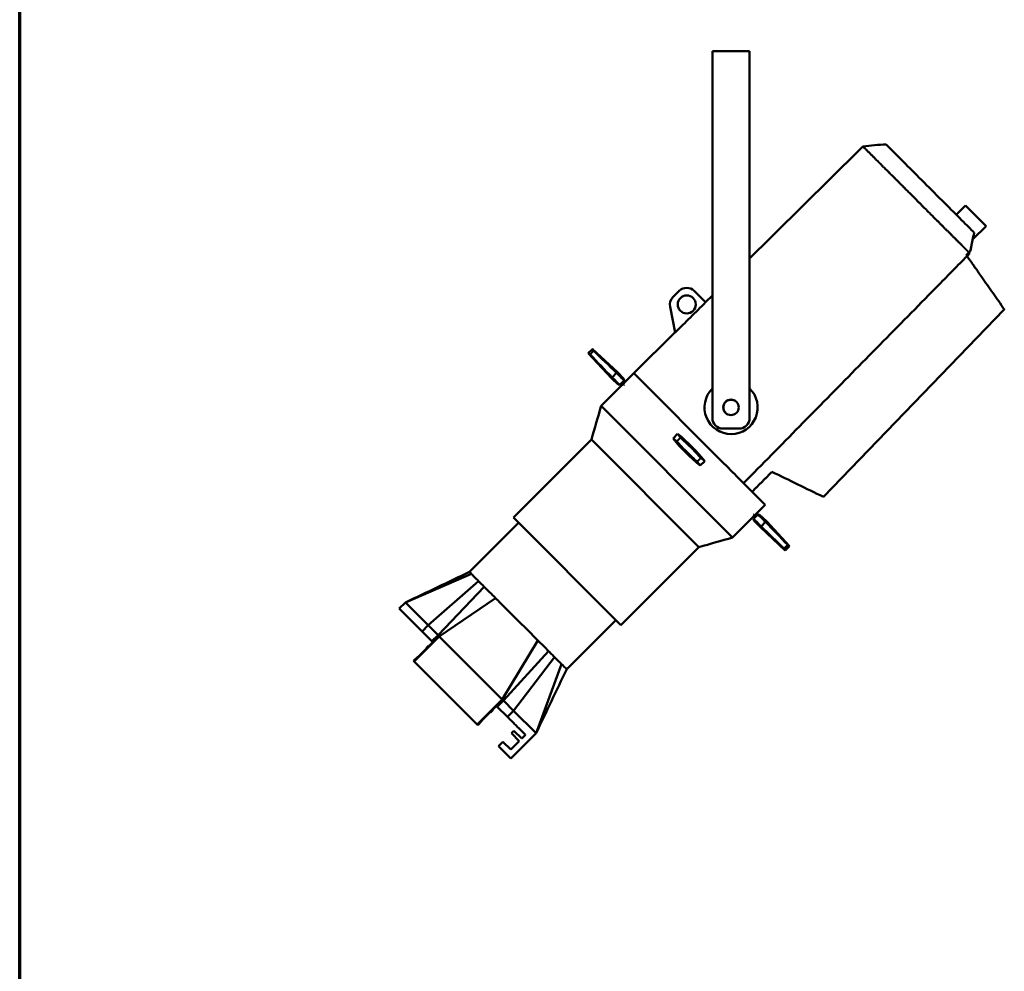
# Model space of a CAD drawing. Header units: millimetres. Extents: x 20 to 2980, y 20 to 2980.
# Tile 4 of 13: x 20 to 946, y 915 to 1810. Entities that reach past the tile are written whole.
import ezdxf

# ---------------------------------------------------------------- set-up
doc = ezdxf.new("R2010")
doc.units = ezdxf.units.MM
doc.layers.add('Border (ISO)', color=7, linetype='Continuous', lineweight=70)
doc.layers.add('Visible (ISO)', color=7, linetype='Continuous', lineweight=50)

# ---------------------------------------------------------------- blocks, each defined once
blk = doc.blocks.new('Borders Chauvet')
at = {"layer": 'Border (ISO)'}
blk.add_line((20, 20), (20, 2980), dxfattribs=at)

msp = doc.modelspace()

# ---------------------------------------------------------------- linework, layer by layer
at = {"layer": 'Visible (ISO)'}
for p, q in [((706.71, 1780.34), (671.71, 1780.34)), ((671.71, 1780.34), (671.71, 1750.34)), ((706.71, 1780.34), (706.71, 1750.34)), ((671.71, 1435.34), (671.71, 1750.34)), ((706.71, 1435.34), (706.71, 1750.34)), ((901.18, 1626.54), (909.82, 1635.18)), ((909.82, 1635.18), (929.18, 1615.81)), ((916.75, 1603.38), (929.18, 1615.81)), ((913.9, 1590.22), (911.29, 1587.61)), ((914.35, 1592.24), (913.11, 1591.01)), ((913.11, 1591.01), (913.9, 1590.22)), ((914.35, 1592.24), (914.35, 1592.24)), ((640.52, 1554.85), (634.63, 1548.96)), ((665.37, 1544.15), (654.67, 1554.85)), ((665.27, 1544.25), (671.71, 1550.63)), ((631.89, 1539.94), (636.68, 1515.75)), ((946.38, 1537.51), (776.14, 1361.14)), ((597.75, 1477.42), (636.64, 1515.92)), ((559.02, 1500.2), (554.87, 1496.2)), ((554.87, 1496.2), (576.7, 1472.79)), ((559.02, 1500.2), (582.36, 1478.44)), ((576.7, 1472.79), (577.4, 1473.49)), ((581.65, 1477.73), (577.4, 1473.49)), ((581.65, 1477.73), (582.36, 1478.44)), ((588.26, 1472.12), (582.36, 1478.44)), ((597.74, 1477.43), (587.98, 1467.66)), ((683.43, 1391.74), (597.74, 1477.43)), ((587.41, 1467.1), (567.01, 1446.7)), ((583.12, 1466.8), (576.7, 1472.79)), ((586.29, 1468.22), (588.21, 1466.3)), ((586.84, 1468.8), (588.78, 1466.86)), ((588.78, 1466.86), (588.21, 1466.3)), ((567.01, 1446.7), (690.76, 1322.95)), ((634.72, 1416.19), (639.04, 1420.36)), ((681.71, 1425.34), (696.71, 1425.34)), ((557.94, 1414.99), (484.61, 1341.66)), ((557.94, 1414.99), (659.06, 1313.88)), ((664.49, 1394.89), (660.17, 1390.73)), ((683.6, 1391.57), (691.58, 1383.59)), ((695.37, 1379.8), (691.76, 1383.41)), ((695.38, 1379.79), (697.96, 1377.21)), ((697.96, 1377.21), (697.97, 1377.2)), ((701.12, 1374.05), (697.97, 1377.2)), ((701.12, 1374.05), (709.12, 1366.05)), ((721.49, 1353.68), (709.12, 1366.05)), ((721.49, 1353.68), (711.72, 1343.92)), ((711.16, 1343.35), (690.76, 1322.95)), ((710.36, 1344.15), (710.93, 1344.71)), ((710.36, 1344.15), (712.28, 1342.23)), ((710.93, 1344.71), (712.86, 1342.78)), ((716.18, 1344.2), (722.51, 1338.3)), ((443.07, 1290.58), (489.38, 1336.89)), ((585.72, 1240.55), (484.61, 1341.66)), ((710.86, 1339.06), (716.85, 1332.64)), ((717.56, 1333.35), (721.8, 1337.59)), ((722.51, 1338.3), (721.8, 1337.59)), ((744.27, 1314.96), (722.51, 1338.3)), ((717.56, 1333.35), (716.85, 1332.64)), ((740.26, 1310.81), (716.85, 1332.64)), ((659.06, 1313.88), (585.72, 1240.55)), ((744.27, 1314.96), (740.26, 1310.81)), ((382.87, 1261.84), (444.95, 1288.7)), ((404.35, 1240.36), (451.71, 1281.93)), ((413.65, 1231.06), (457.07, 1276.58)), ((377.13, 1256.11), (382.87, 1261.84)), ((382.87, 1261.84), (404.35, 1240.36)), ((414.76, 1229.95), (467.78, 1265.87)), ((377.13, 1256.11), (398.62, 1234.62)), ((534.63, 1199), (580.95, 1245.32)), ((398.62, 1234.62), (404.35, 1240.36)), ((407.91, 1225.32), (398.62, 1234.62)), ((413.65, 1231.06), (404.35, 1240.36)), ((391.06, 1206.24), (414.76, 1229.95)), ((408.77, 1224.47), (405.23, 1220.94)), ((407.91, 1225.32), (413.65, 1231.06)), ((407.91, 1225.32), (408.77, 1224.47)), ((413.73, 1230.98), (414.76, 1229.95)), ((414.76, 1229.95), (474.01, 1170.7)), ((474.01, 1170.7), (507.44, 1226.21)), ((402.76, 1218.46), (394.95, 1210.65)), ((404.7, 1221.11), (402.58, 1218.99)), ((402.58, 1218.99), (402.76, 1218.46)), ((405.23, 1220.94), (404.7, 1221.11)), ((475.12, 1169.59), (517.6, 1216.05)), ((394.44, 1210.85), (390.45, 1206.86)), ((391.06, 1206.24), (390.45, 1206.86)), ((450.31, 1147), (391.06, 1206.24)), ((394.44, 1210.85), (394.45, 1210.86)), ((394.95, 1210.65), (394.44, 1210.85)), ((394.45, 1210.86), (394.98, 1210.68)), ((394.47, 1210.84), (394.45, 1210.86)), ((484.71, 1159.99), (523.13, 1210.52)), ((505.9, 1138.8), (529.79, 1203.85)), ((450.31, 1147), (474.01, 1170.7)), ((469.38, 1163.85), (475.12, 1169.59)), ((474.01, 1170.7), (475.12, 1169.59)), ((484.71, 1159.99), (475.12, 1169.59)), ((454.72, 1150.89), (462.52, 1158.69)), ((462.52, 1158.69), (454.74, 1150.92)), ((462.52, 1158.69), (463.05, 1158.52)), ((463.05, 1158.52), (462.52, 1158.69)), ((462.52, 1158.69), (462.52, 1158.69)), ((463.05, 1158.52), (465.17, 1160.64)), ((465.17, 1160.64), (463.05, 1158.52)), ((463.05, 1158.52), (463.05, 1158.52)), ((465, 1161.17), (468.53, 1164.7)), ((468.53, 1164.7), (465, 1161.17)), ((465.17, 1160.64), (465, 1161.17)), ((465.17, 1160.64), (465.17, 1160.64)), ((465.17, 1160.64), (465.17, 1160.64)), ((469.38, 1163.85), (478.98, 1154.26)), ((478.98, 1154.26), (484.71, 1159.99)), ((484.71, 1159.99), (505.9, 1138.8)), ((454.92, 1150.39), (450.92, 1146.38)), ((450.92, 1146.38), (454.91, 1150.38)), ((454.91, 1150.38), (454.72, 1150.89)), ((454.74, 1150.92), (454.92, 1150.39)), ((454.74, 1150.92), (454.74, 1150.92)), ((454.92, 1150.39), (454.9, 1150.41)), ((450.31, 1147), (450.92, 1146.38)), ((450.92, 1146.38), (450.92, 1146.38)), ((484.77, 1141.01), (482.68, 1138.92)), ((492.39, 1133.78), (484.77, 1141.01)), ((474.52, 1130.75), (470.53, 1126.77)), ((482.14, 1123.52), (474.52, 1130.75)), ((489.91, 1131.3), (482.14, 1123.52)), ((482.2, 1115.1), (505.9, 1138.8)), ((482.68, 1138.92), (489.91, 1131.3)), ((495.92, 1137.31), (492.39, 1133.78)), ((470.53, 1126.77), (482.2, 1115.1))]:
    msp.add_line(p, q, dxfattribs=at)
for centre, radius in [((647.59, 1542.13), 8.5), ((689.21, 1445.34), 7.25)]:
    msp.add_circle(centre, radius, dxfattribs=at)
for centre, radius, start, end in [((647.59, 1547.78), 10, 45, 135), ((641.7, 1541.89), 10, 135, 191.19892), ((689.31, 1445.25), 25, 134.77222, 45.91619), ((689.31, 1445.25), 7.25, 50.65749, 229.5527), ((681.71, 1435.34), 10, 180, 270), ((696.71, 1435.34), 10, 270, 0), ((537.53, 1293.47), 162.5, 38.62159, 51.34068), ((761.68, 1517.62), 162.5, 218.62159, 231.34068)]:
    msp.add_arc(centre, radius, start, end, dxfattribs=at)
for centre, major_axis, ratio, start_param, end_param in [((776.08, 1502.25), (783.81, -788.06), 0.145831, 4.577228, 4.604474), ((579.81, 1250.21), (790.28, -794.57), 0.145831, 1.714081, 1.741129), ((663.67, 1614.9), (-581.58, 577.28), 0.196862, 1.61767, 1.629941), ((871.41, 1408.64), (-608.19, 603.71), 0.196862, 1.26944, 1.269441), ((418.94, 1411.33), (-585.18, 580.86), 0.196862, 4.616853, 4.628978), ((203.57, 1628.44), (825.47, -829.95), 0.145831, 1.246069, 1.24607), ((558.31, 1271.93), (-119, 123.31), 0.984634, 5.013015, 5.013017), ((510.57, 1321.39), (-115.77, 119.93), 0.972515, 4.576916, 4.604079), ((790.07, 1488.21), (-121.93, 126.31), 0.972515, 1.245674, 1.245676), ((734.5, 1545.77), (-116.73, 120.92), 0.972515, 1.713686, 1.740817), ((788.64, 1489.69), (115.77, -119.93), 0.972515, 4.576834, 4.604079), ((740.9, 1539.15), (119, -123.31), 0.984634, 5.013015, 5.013017), ((564.71, 1265.31), (116.73, -120.92), 0.972515, 1.713686, 1.740735), ((509.14, 1322.87), (121.93, -126.31), 0.972515, 1.245674, 1.245676), ((635.53, 1196.18), (581.58, -577.28), 0.196862, 1.61767, 1.629821), ((880.27, 1399.76), (585.18, -580.86), 0.196862, 4.616734, 4.628978), ((427.79, 1402.45), (608.19, -603.71), 0.196862, 1.26944, 1.269441), ((523.13, 1308.83), (-783.81, 788.06), 0.145831, 4.57731, 4.604474), ((1095.63, 1182.64), (-825.47, 829.95), 0.145831, 1.246069, 1.24607), ((719.4, 1560.88), (-790.28, 794.57), 0.145831, 1.714081, 1.741212)]:
    msp.add_ellipse(centre, major_axis=major_axis, ratio=ratio, start_param=start_param, end_param=end_param, dxfattribs=at)
for points, degree in [([(706.71, 1585.27), (742.25, 1620.45), (777.8, 1655.63), (813.34, 1690.81)], 3), ([(813.34, 1690.81), (820.65, 1691.33), (827.93, 1692.52), (835.26, 1692.46)], 3), ([(556.58, 1495.18), (558.32, 1496.83), (560.04, 1498.47)], 2), ([(583.12, 1466.8), (583.12, 1466.8), (583.61, 1466.7), (584.6, 1466.49)], 3), ([(584.62, 1466.49), (584.62, 1466.49), (584.61, 1466.49), (584.6, 1466.49)], 3), ([(586.29, 1468.22), (585.45, 1467.35), (584.62, 1466.49)], 2), ([(588.26, 1472.12), (588.26, 1472.12), (588.37, 1471.61), (588.59, 1470.59)], 3), ([(557.95, 1414.99), (560.97, 1425.56), (564, 1436.13), (567.02, 1446.69)], 3), ([(657.42, 1394.34), (659.15, 1396), (660.87, 1397.65)], 2), ([(714.67, 1344.52), (712.61, 1342.54), (710.55, 1340.56)], 2), ([(714.67, 1344.52), (714.67, 1344.53), (714.66, 1344.53), (714.65, 1344.53)], 3), ([(714.67, 1344.52), (715.68, 1344.3), (716.18, 1344.2), (716.18, 1344.2)], 3), ([(710.55, 1340.56), (710.76, 1339.56), (710.86, 1339.06), (710.86, 1339.06)], 3), ([(690.76, 1322.95), (680.19, 1319.93), (669.62, 1316.9), (659.06, 1313.88)], 3), ([(382.87, 1261.84), (402.93, 1271.42), (423, 1281), (443.07, 1290.58)], 3), ([(534.63, 1199), (525.06, 1178.94), (515.48, 1158.87), (505.9, 1138.8)], 3)]:
    msp.add_open_spline(points, degree=degree, dxfattribs=at)
for points, knots in [([(813.34, 1690.81), (813.34, 1690.81), (813.35, 1690.8), (813.35, 1690.79), (813.37, 1690.78), (813.39, 1690.76), (813.42, 1690.73), (813.43, 1690.72), (813.43, 1690.71), (813.44, 1690.71), (813.48, 1690.67), (813.53, 1690.62), (813.58, 1690.57), (813.64, 1690.51), (813.71, 1690.44), (813.79, 1690.36), (813.8, 1690.35), (813.82, 1690.33), (813.83, 1690.32), (813.96, 1690.19), (814.11, 1690.04), (814.29, 1689.86), (814.46, 1689.69), (814.66, 1689.49), (814.89, 1689.27), (815.02, 1689.13), (815.16, 1688.99), (815.31, 1688.85), (815.31, 1688.84), (815.32, 1688.84), (815.32, 1688.84), (815.58, 1688.57), (815.87, 1688.29), (816.18, 1687.98), (816.66, 1687.51), (817.19, 1686.98), (817.77, 1686.4), (817.8, 1686.37), (817.83, 1686.34), (817.87, 1686.3), (817.88, 1686.3), (817.88, 1686.29), (817.89, 1686.28), (818.04, 1686.13), (818.2, 1685.97), (818.36, 1685.81), (818.74, 1685.44), (819.13, 1685.04), (819.55, 1684.63), (819.96, 1684.21), (820.4, 1683.77), (820.85, 1683.32), (821.11, 1683.06), (821.37, 1682.8), (821.64, 1682.52), (821.65, 1682.51), (821.66, 1682.5), (821.68, 1682.49), (821.83, 1682.33), (821.99, 1682.18), (822.15, 1682.02), (822.77, 1681.39), (823.43, 1680.73), (824.11, 1680.05), (824.4, 1679.76), (824.69, 1679.47), (824.98, 1679.17), (825.15, 1679.01), (825.32, 1678.84), (825.49, 1678.67), (825.51, 1678.64), (825.54, 1678.62), (825.56, 1678.6), (825.58, 1678.58), (825.6, 1678.56), (825.61, 1678.54), (826.04, 1678.12), (826.48, 1677.68), (826.93, 1677.23), (826.94, 1677.21), (826.96, 1677.19), (826.98, 1677.17), (827.25, 1676.91), (827.51, 1676.64), (827.78, 1676.38), (827.91, 1676.24), (828.05, 1676.1), (828.19, 1675.97), (828.33, 1675.83), (828.47, 1675.69), (828.61, 1675.55), (828.63, 1675.52), (828.65, 1675.5), (828.67, 1675.48), (829.23, 1674.93), (829.8, 1674.36), (830.38, 1673.78), (830.48, 1673.67), (830.59, 1673.57), (830.69, 1673.46), (831.08, 1673.08), (831.47, 1672.69), (831.86, 1672.29), (832.17, 1671.98), (832.49, 1671.66), (832.81, 1671.34), (833.31, 1670.84), (833.81, 1670.34), (834.33, 1669.82), (834.36, 1669.79), (834.39, 1669.76), (834.42, 1669.73), (834.62, 1669.53), (834.82, 1669.33), (835.02, 1669.13), (835.56, 1668.59), (836.1, 1668.05), (836.65, 1667.5), (836.87, 1667.27), (837.1, 1667.05), (837.33, 1666.82), (837.6, 1666.55), (837.88, 1666.27), (838.16, 1665.99), (838.2, 1665.95), (838.24, 1665.91), (838.28, 1665.86), (838.6, 1665.55), (838.92, 1665.23), (839.23, 1664.91), (839.27, 1664.88), (839.3, 1664.85), (839.33, 1664.81), (839.46, 1664.68), (839.59, 1664.56), (839.72, 1664.43), (840.2, 1663.95), (840.68, 1663.46), (841.17, 1662.97), (841.51, 1662.64), (841.85, 1662.3), (842.19, 1661.95), (842.21, 1661.94), (842.23, 1661.92), (842.25, 1661.9), (842.93, 1661.22), (843.63, 1660.52), (844.33, 1659.82), (844.37, 1659.78), (844.41, 1659.73), (844.46, 1659.69), (844.55, 1659.59), (844.65, 1659.5), (844.75, 1659.4), (844.99, 1659.16), (845.23, 1658.92), (845.47, 1658.67), (845.51, 1658.64), (845.54, 1658.6), (845.58, 1658.57), (845.78, 1658.37), (845.98, 1658.17), (846.18, 1657.97), (846.57, 1657.57), (846.97, 1657.17), (847.37, 1656.77), (847.45, 1656.7), (847.53, 1656.62), (847.6, 1656.54), (848.64, 1655.51), (849.69, 1654.46), (850.75, 1653.4), (850.82, 1653.33), (850.89, 1653.26), (850.95, 1653.2), (851.56, 1652.58), (852.18, 1651.97), (852.8, 1651.35), (853.26, 1650.89), (853.72, 1650.43), (854.19, 1649.96), (855.13, 1649.02), (856.08, 1648.07), (857.04, 1647.11), (858.3, 1645.85), (859.56, 1644.58), (860.84, 1643.31), (861.67, 1642.48), (862.49, 1641.65), (863.32, 1640.82), (863.43, 1640.72), (863.53, 1640.62), (863.63, 1640.52), (863.83, 1640.32), (864.03, 1640.12), (864.23, 1639.92), (864.62, 1639.53), (865.01, 1639.13), (865.41, 1638.74), (865.8, 1638.35), (866.19, 1637.96), (866.58, 1637.56), (866.97, 1637.18), (867.36, 1636.79), (867.75, 1636.4), (868.14, 1636.01), (868.52, 1635.63), (868.91, 1635.24), (869.26, 1634.89), (869.61, 1634.54), (869.96, 1634.18), (870.02, 1634.13), (870.08, 1634.07), (870.13, 1634.02), (870.56, 1633.58), (871, 1633.15), (871.43, 1632.72), (871.88, 1632.27), (872.33, 1631.82), (872.78, 1631.37), (872.89, 1631.26), (873.01, 1631.14), (873.12, 1631.03), (873.58, 1630.57), (874.04, 1630.11), (874.5, 1629.64), (874.96, 1629.18), (875.43, 1628.72), (875.89, 1628.26), (875.96, 1628.19), (876.03, 1628.12), (876.1, 1628.05), (876.17, 1627.98), (876.23, 1627.92), (876.3, 1627.85), (876.77, 1627.38), (877.23, 1626.91), (877.7, 1626.45), (878.17, 1625.98), (878.63, 1625.51), (879.1, 1625.05), (879.56, 1624.59), (880.02, 1624.12), (880.48, 1623.66), (880.92, 1623.23), (881.35, 1622.8), (881.78, 1622.37), (881.81, 1622.34), (881.84, 1622.31), (881.86, 1622.28), (881.99, 1622.15), (882.12, 1622.02), (882.25, 1621.9), (882.38, 1621.77), (882.51, 1621.64), (882.63, 1621.51), (883.03, 1621.12), (883.43, 1620.72), (883.82, 1620.33), (884.2, 1619.94), (884.58, 1619.56), (884.96, 1619.18), (885.24, 1618.9), (885.52, 1618.62), (885.8, 1618.34), (886, 1618.15), (886.19, 1617.95), (886.38, 1617.76), (886.7, 1617.44), (887.02, 1617.13), (887.33, 1616.81), (887.63, 1616.51), (887.94, 1616.21), (888.24, 1615.91), (888.3, 1615.84), (888.37, 1615.78), (888.43, 1615.71), (888.61, 1615.53), (888.79, 1615.35), (888.97, 1615.18), (889.05, 1615.09), (889.13, 1615.01), (889.21, 1614.93), (889.63, 1614.52), (890.04, 1614.1), (890.45, 1613.69), (890.54, 1613.61), (890.62, 1613.53), (890.7, 1613.44), (890.94, 1613.2), (891.18, 1612.96), (891.42, 1612.72), (891.6, 1612.54), (891.78, 1612.37), (891.95, 1612.19), (892.01, 1612.13), (892.08, 1612.07), (892.14, 1612.01), (892.27, 1611.87), (892.4, 1611.74), (892.53, 1611.61), (892.78, 1611.36), (893.03, 1611.12), (893.28, 1610.87), (893.42, 1610.72), (893.57, 1610.57), (893.72, 1610.42), (893.99, 1610.16), (894.25, 1609.89), (894.51, 1609.63), (894.58, 1609.57), (894.64, 1609.5), (894.7, 1609.44), (894.9, 1609.24), (895.11, 1609.04), (895.31, 1608.84), (895.79, 1608.35), (896.28, 1607.87), (896.76, 1607.39), (896.8, 1607.34), (896.85, 1607.3), (896.9, 1607.25), (897.3, 1606.85), (897.7, 1606.45), (898.1, 1606.05), (898.22, 1605.92), (898.35, 1605.8), (898.47, 1605.67), (898.81, 1605.34), (899.15, 1605), (899.48, 1604.67), (899.61, 1604.54), (899.74, 1604.41), (899.87, 1604.28), (900.24, 1603.91), (900.6, 1603.54), (900.97, 1603.18), (901.14, 1603.01), (901.31, 1602.84), (901.48, 1602.67), (901.53, 1602.62), (901.59, 1602.56), (901.64, 1602.51), (902.01, 1602.14), (902.38, 1601.77), (902.74, 1601.41), (902.78, 1601.36), (902.83, 1601.32), (902.87, 1601.28), (902.89, 1601.26), (902.9, 1601.25), (902.92, 1601.23), (903.18, 1600.97), (903.45, 1600.7), (903.71, 1600.44), (903.84, 1600.31), (903.97, 1600.18), (904.1, 1600.05), (904.3, 1599.85), (904.51, 1599.65), (904.71, 1599.45), (904.85, 1599.3), (904.99, 1599.16), (905.14, 1599.01), (905.31, 1598.84), (905.48, 1598.68), (905.65, 1598.51), (905.66, 1598.5), (905.67, 1598.49), (905.68, 1598.48), (905.77, 1598.38), (905.86, 1598.29), (905.96, 1598.2), (906.03, 1598.12), (906.11, 1598.04), (906.19, 1597.96), (906.32, 1597.84), (906.45, 1597.71), (906.58, 1597.58), (906.68, 1597.47), (906.79, 1597.37), (906.89, 1597.26), (906.94, 1597.21), (906.99, 1597.17), (907.04, 1597.12), (907.09, 1597.06), (907.15, 1597), (907.21, 1596.95), (907.22, 1596.94), (907.23, 1596.93), (907.23, 1596.92), (907.28, 1596.88), (907.32, 1596.84), (907.36, 1596.8), (907.36, 1596.79), (907.37, 1596.79), (907.37, 1596.78), (907.41, 1596.74), (907.46, 1596.7), (907.5, 1596.65), (907.5, 1596.65), (907.51, 1596.64), (907.52, 1596.64), (907.55, 1596.6), (907.58, 1596.57), (907.62, 1596.53), (907.66, 1596.49), (907.71, 1596.44), (907.76, 1596.39), (907.81, 1596.34), (907.86, 1596.29), (907.91, 1596.24), (907.93, 1596.22), (907.95, 1596.19), (907.98, 1596.17), (907.99, 1596.16), (908, 1596.15), (908.01, 1596.14), (908.09, 1596.06), (908.16, 1595.98), (908.24, 1595.91), (908.32, 1595.83), (908.4, 1595.75), (908.48, 1595.67), (908.56, 1595.58), (908.64, 1595.5), (908.72, 1595.42), (908.75, 1595.39), (908.77, 1595.37), (908.8, 1595.34), (908.86, 1595.28), (908.91, 1595.22), (908.97, 1595.16), (909.01, 1595.12), (909.05, 1595.08), (909.09, 1595.04), (909.13, 1595.01), (909.17, 1594.97), (909.2, 1594.93), (909.29, 1594.84), (909.38, 1594.75), (909.46, 1594.67), (909.55, 1594.58), (909.64, 1594.49), (909.73, 1594.4), (909.82, 1594.31), (909.91, 1594.22), (910, 1594.13), (910.01, 1594.11), (910.03, 1594.1), (910.04, 1594.09), (910.1, 1594.03), (910.16, 1593.97), (910.22, 1593.91), (910.27, 1593.86), (910.31, 1593.82), (910.35, 1593.78), (910.41, 1593.72), (910.47, 1593.66), (910.53, 1593.6), (910.6, 1593.53), (910.67, 1593.46), (910.74, 1593.39), (910.81, 1593.32), (910.88, 1593.26), (910.95, 1593.19), (911, 1593.14), (911.06, 1593.09), (911.11, 1593.04), (911.12, 1593.03), (911.13, 1593.01), (911.15, 1593), (911.19, 1592.96), (911.22, 1592.93), (911.26, 1592.89), (911.36, 1592.8), (911.45, 1592.71), (911.55, 1592.61), (911.61, 1592.55), (911.67, 1592.49), (911.74, 1592.43), (911.8, 1592.37), (911.85, 1592.32), (911.91, 1592.26), (911.92, 1592.25), (911.93, 1592.24), (911.95, 1592.22), (911.95, 1592.22), (911.95, 1592.22), (911.96, 1592.21), (912.02, 1592.15), (912.08, 1592.1), (912.13, 1592.04), (912.2, 1591.97), (912.27, 1591.9), (912.33, 1591.84), (912.42, 1591.76), (912.5, 1591.68), (912.58, 1591.6), (912.63, 1591.55), (912.68, 1591.5), (912.73, 1591.45), (912.79, 1591.38), (912.86, 1591.32), (912.92, 1591.26), (912.98, 1591.2), (913.04, 1591.14), (913.1, 1591.09), (913.1, 1591.08), (913.11, 1591.07), (913.12, 1591.07)], [0.000002, 0.000002, 0.000002, 0.000002, 0.164706, 0.164706, 0.164706, 0.439308, 0.439308, 0.439308, 0.490221, 0.490221, 0.490221, 0.766141, 0.766141, 0.766141, 1.042508, 1.042508, 1.042508, 1.090205, 1.090205, 1.090205, 1.51761, 1.51761, 1.51761, 1.942856, 1.942856, 1.942856, 2.193672, 2.193672, 2.193672, 2.199344, 2.199344, 2.199344, 2.638939, 2.638939, 2.638939, 3.29926, 3.29926, 3.29926, 3.336326, 3.336326, 3.336326, 3.344848, 3.344848, 3.344848, 3.515798, 3.515798, 3.515798, 3.917197, 3.917197, 3.917197, 4.318065, 4.318065, 4.318065, 4.545526, 4.545526, 4.545526, 4.555992, 4.555992, 4.555992, 4.685554, 4.685554, 4.685554, 5.198647, 5.198647, 5.198647, 5.412209, 5.412209, 5.412209, 5.53281, 5.53281, 5.53281, 5.549388, 5.549388, 5.549388, 5.562185, 5.562185, 5.562185, 5.863571, 5.863571, 5.863571, 5.87665, 5.87665, 5.87665, 6.052741, 6.052741, 6.052741, 6.14193, 6.14193, 6.14193, 6.231917, 6.231917, 6.231917, 6.246046, 6.246046, 6.246046, 6.600602, 6.600602, 6.600602, 6.664684, 6.664684, 6.664684, 6.898034, 6.898034, 6.898034, 7.083107, 7.083107, 7.083107, 7.371295, 7.371295, 7.371295, 7.388353, 7.388353, 7.388353, 7.500733, 7.500733, 7.500733, 7.797235, 7.797235, 7.797235, 7.918423, 7.918423, 7.918423, 8.065266, 8.065266, 8.065266, 8.087159, 8.087159, 8.087159, 8.252555, 8.252555, 8.252555, 8.269911, 8.269911, 8.269911, 8.335985, 8.335985, 8.335985, 8.583091, 8.583091, 8.583091, 8.753696, 8.753696, 8.753696, 8.762644, 8.762644, 8.762644, 9.10412, 9.10412, 9.10412, 9.124818, 9.124818, 9.124818, 9.17226, 9.17226, 9.17226, 9.2891, 9.2891, 9.2891, 9.305803, 9.305803, 9.305803, 9.401737, 9.401737, 9.401737, 9.590655, 9.590655, 9.590655, 9.626737, 9.626737, 9.626737, 10.115076, 10.115076, 10.115076, 10.14619, 10.14619, 10.14619, 10.426545, 10.426545, 10.426545, 10.636366, 10.636366, 10.636366, 11.059346, 11.059346, 11.059346, 11.615583, 11.615583, 11.615583, 11.974502, 11.974502, 11.974502, 12.017946, 12.017946, 12.017946, 12.1043, 12.1043, 12.1043, 12.273785, 12.273785, 12.273785, 12.441239, 12.441239, 12.441239, 12.607399, 12.607399, 12.607399, 12.77143, 12.77143, 12.77143, 12.921349, 12.921349, 12.921349, 12.945012, 12.945012, 12.945012, 13.129674, 13.129674, 13.129674, 13.320371, 13.320371, 13.320371, 13.368301, 13.368301, 13.368301, 13.564211, 13.564211, 13.564211, 13.760121, 13.760121, 13.760121, 13.789992, 13.789992, 13.789992, 13.818288, 13.818288, 13.818288, 14.016832, 14.016832, 14.016832, 14.215376, 14.215376, 14.215376, 14.412352, 14.412352, 14.412352, 14.596885, 14.596885, 14.596885, 14.609328, 14.609328, 14.609328, 14.664364, 14.664364, 14.664364, 14.719275, 14.719275, 14.719275, 14.889346, 14.889346, 14.889346, 15.053674, 15.053674, 15.053674, 15.174404, 15.174404, 15.174404, 15.258651, 15.258651, 15.258651, 15.395586, 15.395586, 15.395586, 15.527763, 15.527763, 15.527763, 15.556235, 15.556235, 15.556235, 15.634273, 15.634273, 15.634273, 15.67005, 15.67005, 15.67005, 15.851912, 15.851912, 15.851912, 15.888063, 15.888063, 15.888063, 15.994914, 15.994914, 15.994914, 16.073013, 16.073013, 16.073013, 16.100378, 16.100378, 16.100378, 16.159334, 16.159334, 16.159334, 16.269795, 16.269795, 16.269795, 16.336219, 16.336219, 16.336219, 16.455251, 16.455251, 16.455251, 16.483761, 16.483761, 16.483761, 16.574433, 16.574433, 16.574433, 16.79507, 16.79507, 16.79507, 16.816279, 16.816279, 16.816279, 17.000524, 17.000524, 17.000524, 17.058566, 17.058566, 17.058566, 17.214679, 17.214679, 17.214679, 17.275673, 17.275673, 17.275673, 17.447687, 17.447687, 17.447687, 17.527654, 17.527654, 17.527654, 17.55382, 17.55382, 17.55382, 17.728022, 17.728022, 17.728022, 17.749193, 17.749193, 17.749193, 17.756168, 17.756168, 17.756168, 17.884657, 17.884657, 17.884657, 17.94763, 17.94763, 17.94763, 18.046299, 18.046299, 18.046299, 18.11717, 18.11717, 18.11717, 18.20019, 18.20019, 18.20019, 18.205192, 18.205192, 18.205192, 18.251409, 18.251409, 18.251409, 18.290172, 18.290172, 18.290172, 18.354462, 18.354462, 18.354462, 18.407704, 18.407704, 18.407704, 18.431765, 18.431765, 18.431765, 18.460383, 18.460383, 18.460383, 18.464428, 18.464428, 18.464428, 18.485131, 18.485131, 18.485131, 18.487529, 18.487529, 18.487529, 18.508651, 18.508651, 18.508651, 18.511888, 18.511888, 18.511888, 18.528454, 18.528454, 18.528454, 18.552245, 18.552245, 18.552245, 18.57695, 18.57695, 18.57695, 18.588118, 18.588118, 18.588118, 18.593812, 18.593812, 18.593812, 18.632101, 18.632101, 18.632101, 18.671245, 18.671245, 18.671245, 18.711708, 18.711708, 18.711708, 18.72447, 18.72447, 18.72447, 18.754006, 18.754006, 18.754006, 18.77335, 18.77335, 18.77335, 18.792715, 18.792715, 18.792715, 18.836228, 18.836228, 18.836228, 18.881012, 18.881012, 18.881012, 18.92752, 18.92752, 18.92752, 18.934574, 18.934574, 18.934574, 18.965139, 18.965139, 18.965139, 18.987373, 18.987373, 18.987373, 19.018537, 19.018537, 19.018537, 19.058104, 19.058104, 19.058104, 19.096417, 19.096417, 19.096417, 19.127254, 19.127254, 19.127254, 19.13473, 19.13473, 19.13473, 19.156652, 19.156652, 19.156652, 19.21342, 19.21342, 19.21342, 19.249887, 19.249887, 19.249887, 19.284802, 19.284802, 19.284802, 19.292845, 19.292845, 19.292845, 19.295055, 19.295055, 19.295055, 19.333386, 19.333386, 19.333386, 19.378843, 19.378843, 19.378843, 19.436251, 19.436251, 19.436251, 19.471656, 19.471656, 19.471656, 19.516527, 19.516527, 19.516527, 19.556456, 19.556456, 19.556456, 19.561365, 19.561365, 19.561365, 19.561365]), ([(918.09, 1609.63), (916.98, 1610.74), (914.54, 1613.18), (910.75, 1616.97), (908.79, 1618.92), (901.1, 1626.62), (895.87, 1631.85), (883.33, 1644.39), (876.79, 1650.93), (864.66, 1663.06), (858.63, 1669.09), (847.16, 1680.56), (843.58, 1684.14), (838.49, 1689.23), (836.76, 1690.96), (835.48, 1692.23), (835.26, 1692.46), (835.26, 1692.46)], [-17.303126, -17.303126, -17.303126, -17.303126, -16.703393, -16.703393, -16.288158, -16.288158, -15.491308, -15.491308, -14.442726, -14.442726, -13.239457, -13.239457, -11.782958, -11.782958, -9.362319, -9.362319, -8.073322, -8.073322, -8.073322, -8.073322]), ([(918.09, 1609.63), (918, 1609.16), (917.91, 1608.73), (917.72, 1607.86), (917.61, 1607.4), (917.26, 1605.81), (917.24, 1605.7), (916.46, 1602.03), (916.03, 1600.05), (915.39, 1597.09), (915.18, 1596.12), (914.59, 1593.37), (914.5, 1592.97), (914.35, 1592.24)], [0.000088, 0.000088, 0.000088, 0.000088, 0.160497, 0.160497, 0.288767, 0.288767, 0.514413, 0.514413, 0.781167, 0.781167, 0.911829, 0.911829, 1.15073, 1.15073, 1.15073, 1.15073]), ([(915.28, 1596.6), (915.12, 1595.84), (915, 1595.25), (914.62, 1593.5), (914.5, 1592.96), (914.35, 1592.24)], [1.3923511, 1.3923511, 1.3923511, 1.3923511, 1.7057132, 1.7057132, 2.1905766, 2.1905766, 2.1905766, 2.1905766]), ([(911.31, 1587.59), (906.93, 1583.14), (902.55, 1578.69), (893.79, 1569.79), (889.41, 1565.35), (876.28, 1552), (867.52, 1543.1), (841.25, 1516.41), (823.73, 1498.61), (788.7, 1463.02), (771.18, 1445.23), (736.15, 1409.64), (718.64, 1391.84), (701.12, 1374.05)], [0.000001, 0.000001, 0.000001, 0.000001, 1.87269, 1.87269, 3.745379, 3.745379, 7.490758, 7.490758, 14.981516, 14.981516, 22.472273, 22.472273, 29.963029, 29.963029, 29.963029, 29.963029]), ([(913.12, 1591.06), (912.7, 1590.65), (912.29, 1590.24), (911.45, 1589.4), (911.04, 1588.98), (910.62, 1588.57)], [-0.3518478, -0.3518478, -0.3518478, -0.3518478, -0.1758264, -0.1758264, -0.0000721, -0.0000721, -0.0000721, -0.0000721]), ([(911.31, 1587.59), (911.2, 1587.75), (911.08, 1587.91), (910.85, 1588.25), (910.74, 1588.41), (910.62, 1588.57)], [0.0000016, 0.0000016, 0.0000016, 0.0000016, 0.0733475, 0.0733475, 0.1437416, 0.1437416, 0.1437416, 0.1437416]), ([(946.38, 1537.51), (944.61, 1540.03), (942.84, 1542.56), (939.31, 1547.61), (937.54, 1550.13), (932.23, 1557.71), (928.7, 1562.76), (924.01, 1569.46), (922.85, 1571.1), (920.83, 1573.99), (919.97, 1575.23), (918.16, 1577.81), (917.73, 1578.42), (915.41, 1581.74), (915.16, 1582.09), (913.73, 1584.13), (913.27, 1584.79), (912.53, 1585.84), (912.31, 1586.15), (911.75, 1586.96), (911.36, 1587.52), (911.31, 1587.59)], [-0.5346301, -0.5346301, -0.5346301, -0.5346301, -0.4752139, -0.4752139, -0.415755, -0.415755, -0.29691, -0.29691, -0.2581122, -0.2581122, -0.2290108, -0.2290108, -0.1973538, -0.1973538, -0.1016961, -0.1016961, -0.0499329, -0.0499329, -0.0254751, -0.0254751, -0.000001, -0.000001, -0.000001, -0.000001]), ([(914.35, 1592.24), (914.14, 1592.05), (913.91, 1591.83), (913.5, 1591.43), (913.31, 1591.25), (913.12, 1591.07)], [0.0000135, 0.0000135, 0.0000135, 0.0000135, 0.1248357, 0.1248357, 0.2487112, 0.2487112, 0.2487112, 0.2487112]), ([(665.37, 1544.15), (660.59, 1539.42), (655.81, 1534.69), (646.24, 1525.22), (641.46, 1520.49), (636.68, 1515.75)], [-4.036794, -4.036794, -4.036794, -4.036794, -2.018406, -2.018406, -0.000025, -0.000025, -0.000025, -0.000025]), ([(946.12, 1537.88), (946.15, 1537.83), (946.18, 1537.78), (946.27, 1537.67), (946.32, 1537.59), (946.37, 1537.52), (946.37, 1537.52), (946.37, 1537.51), (946.38, 1537.51), (946.38, 1537.51), (946.38, 1537.51), (946.38, 1537.51), (946.38, 1537.51), (946.38, 1537.51), (946.38, 1537.51), (946.38, 1537.51), (946.38, 1537.51), (946.38, 1537.51)], [0.5391225, 0.5391225, 0.5391225, 0.5391225, 0.5822218, 0.5822218, 0.6427037, 0.6427037, 0.6455388, 0.6455388, 0.6476651, 0.6476651, 0.6480638, 0.6480638, 0.6481693, 0.6481693, 0.6481957, 0.6481957, 0.6482089, 0.6482089, 0.6482089, 0.6482089]), ([(556.58, 1495.18), (556.22, 1495.4), (555.92, 1495.58), (555.13, 1496.05), (554.87, 1496.2), (554.87, 1496.2)], [5.899158, 5.899158, 5.899158, 5.899158, 6.314405, 6.314405, 7.218001, 7.218001, 7.218001, 7.218001]), ([(559.02, 1500.2), (559.02, 1500.2), (559.17, 1499.95), (559.63, 1499.16), (559.82, 1498.85), (560.04, 1498.47)], [-7.213423, -7.213423, -7.213423, -7.213423, -6.310643, -6.310643, -5.885131, -5.885131, -5.885131, -5.885131]), ([(657.42, 1394.34), (656.36, 1395.26), (655.3, 1396.2), (651.95, 1399.23), (649.69, 1401.37), (645.43, 1405.63), (643.29, 1407.89), (640.24, 1411.26), (639.28, 1412.34), (638.35, 1413.43)], [5.899158, 5.899158, 5.899158, 5.899158, 6.314405, 6.314405, 7.218001, 7.218001, 8.121597, 8.121597, 8.545551, 8.545551, 8.545551, 8.545551]), ([(641.77, 1416.75), (642.84, 1415.83), (643.91, 1414.89), (647.26, 1411.85), (649.52, 1409.71), (653.77, 1405.45), (655.92, 1403.2), (658.97, 1399.83), (659.93, 1398.74), (660.87, 1397.65)], [-8.533009, -8.533009, -8.533009, -8.533009, -8.116203, -8.116203, -7.213423, -7.213423, -6.310643, -6.310643, -5.885131, -5.885131, -5.885131, -5.885131]), ([(709.12, 1366.05), (709.49, 1366.41), (709.86, 1366.78), (710.22, 1367.15), (710.24, 1367.17), (710.27, 1367.19), (710.29, 1367.21), (710.41, 1367.34), (710.74, 1367.66), (711.4, 1368.32), (711.42, 1368.34), (711.44, 1368.36), (711.46, 1368.38), (712.22, 1369.15), (712.98, 1369.91), (713.75, 1370.67), (713.76, 1370.69), (713.78, 1370.7), (713.79, 1370.72), (714.56, 1371.49), (715.33, 1372.26), (716.11, 1373.03), (716.89, 1373.81), (717.68, 1374.6), (718.46, 1375.38), (719.24, 1376.17), (720.03, 1376.95), (720.81, 1377.74), (721.59, 1378.52), (722.38, 1379.31), (723.16, 1380.09), (723.95, 1380.87), (724.73, 1381.66), (725.52, 1382.44), (725.91, 1382.83), (726.3, 1383.22), (726.69, 1383.62), (727.06, 1383.98), (727.43, 1384.35), (727.79, 1384.72)], [-3.501461, -3.501461, -3.501461, -3.501461, -2.657555, -2.657555, -2.657555, -2.606031, -2.606031, -2.606031, -2.318942, -2.318942, -2.318942, -2.310454, -2.310454, -2.310454, -1.986158, -1.986158, -1.986158, -1.980337, -1.980337, -1.980337, -1.652777, -1.652777, -1.652777, -1.320104, -1.320104, -1.320104, -0.987502, -0.987502, -0.987502, -0.654868, -0.654868, -0.654868, -0.322217, -0.322217, -0.322217, -0.155849, -0.155849, -0.155849, -0.000001, -0.000001, -0.000001, -0.000001]), ([(727.79, 1384.72), (735.85, 1380.79), (743.91, 1376.86), (760.02, 1369), (768.08, 1365.07), (776.14, 1361.14)], [-5.379548, -5.379548, -5.379548, -5.379548, -2.689775, -2.689775, -0.000001, -0.000001, -0.000001, -0.000001]), ([(742.56, 1315.97), (742.92, 1315.75), (743.23, 1315.57), (744.01, 1315.11), (744.27, 1314.96), (744.27, 1314.96)], [-8.533009, -8.533009, -8.533009, -8.533009, -8.116203, -8.116203, -7.213423, -7.213423, -7.213423, -7.213423]), ([(740.26, 1310.81), (740.26, 1310.81), (740.11, 1311.07), (739.64, 1311.86), (739.45, 1312.17), (739.23, 1312.55)], [7.218001, 7.218001, 7.218001, 7.218001, 8.121597, 8.121597, 8.545551, 8.545551, 8.545551, 8.545551]), ([(444.95, 1288.7), (444.01, 1289.64), (443.41, 1290.22), (443.1, 1290.54), (443.07, 1290.57), (443.07, 1290.58)], [0, 0, 0, 0, 1.407718, 1.407718, 1.864006, 1.864006, 1.864006, 1.864006]), ([(451.71, 1281.93), (450.21, 1283.43), (448.88, 1284.75), (446.61, 1287.02), (445.68, 1287.97), (444.95, 1288.7)], [0, 0, 0, 0, 1.089664, 1.089664, 2.177339, 2.177339, 2.177339, 2.177339]), ([(457.07, 1276.58), (456.08, 1277.56), (455.14, 1278.5), (453.36, 1280.29), (452.51, 1281.13), (451.71, 1281.93)], [0, 0, 0, 0, 0.578841, 0.578841, 1.157669, 1.157669, 1.157669, 1.157669]), ([(467.78, 1265.87), (465.82, 1267.83), (463.93, 1269.71), (460.35, 1273.29), (458.65, 1274.99), (457.07, 1276.58)], [0, 0, 0, 0, 0.936075, 0.936075, 1.873298, 1.873298, 1.873298, 1.873298]), ([(507.44, 1226.21), (501.95, 1231.7), (496.03, 1237.6), (489.18, 1244.46), (488.32, 1245.32), (484.05, 1249.6), (480.64, 1252.99), (474.01, 1259.62), (470.82, 1262.83), (467.78, 1265.87)], [0, 0, 0, 0, 2.546961, 2.546961, 2.909701, 2.909701, 4.361958, 4.361958, 5.814464, 5.814464, 5.814464, 5.814464]), ([(517.6, 1216.05), (516.05, 1217.6), (514.42, 1219.23), (511.02, 1222.62), (509.26, 1224.39), (507.44, 1226.21)], [0, 0, 0, 0, 0.843897, 0.843897, 1.687201, 1.687201, 1.687201, 1.687201]), ([(523.13, 1210.52), (522.28, 1211.37), (521.39, 1212.25), (519.55, 1214.1), (518.59, 1215.06), (517.6, 1216.05)], [0, 0, 0, 0, 0.541394, 0.541394, 1.082784, 1.082784, 1.082784, 1.082784]), ([(529.79, 1203.85), (528.9, 1204.74), (527.9, 1205.75), (525.66, 1207.98), (524.44, 1209.2), (523.13, 1210.52)], [0, 0, 0, 0, 0.844452, 0.844452, 1.689531, 1.689531, 1.689531, 1.689531]), ([(534.63, 1199), (534.63, 1199), (534.63, 1199), (534.64, 1199.01), (534.21, 1199.41), (532.58, 1201.04), (531.38, 1202.27), (529.79, 1203.85)], [3.004011, 3.004011, 3.004011, 3.004011, 3.005063, 3.005063, 4.508153, 4.508153, 6.011469, 6.011469, 6.011469, 6.011469]), ([(469.38, 1163.85), (469.24, 1164), (469.1, 1164.14), (468.82, 1164.42), (468.67, 1164.56), (468.53, 1164.7)], [-2.299955, -2.299955, -2.299955, -2.299955, -1.149978, -1.149978, -0.000001, -0.000001, -0.000001, -0.000001]), ([(478.98, 1154.26), (479.46, 1153.78), (479.94, 1153.3), (480.42, 1152.82), (482.76, 1150.48), (485.11, 1148.13), (487.45, 1145.79), (490.28, 1142.96), (493.1, 1140.14), (495.92, 1137.31)], [0.000001, 0.000001, 0.000001, 0.000001, 0.203884, 0.203884, 0.203884, 1.200045, 1.200045, 1.200045, 2.40009, 2.40009, 2.40009, 2.40009])]:
    msp.add_open_spline(points, degree=3, knots=knots, dxfattribs=at)
for points, weights in [([(584.6, 1466.49), (586.6, 1468.54), (588.59, 1470.59)], [0.999999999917, 0.999999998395, 0.999999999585]), ([(641.77, 1416.75), (640.06, 1415.09), (638.35, 1413.43)], [1.00000000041, 1.00000000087, 1.00000000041]), ([(712.86, 1342.78), (713.76, 1343.65), (714.65, 1344.53)], [0.999999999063, 0.999999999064, 0.999999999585]), ([(742.56, 1315.97), (740.89, 1314.26), (739.23, 1312.55)], [1.00000000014, 1.00000000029, 1.00000000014])]:
    msp.add_rational_spline(points, weights, degree=2, dxfattribs=at)

# ---------------------------------------------------------------- block references
msp.add_blockref('Borders Chauvet', (0, 0))

doc.saveas('drawing.dxf')
